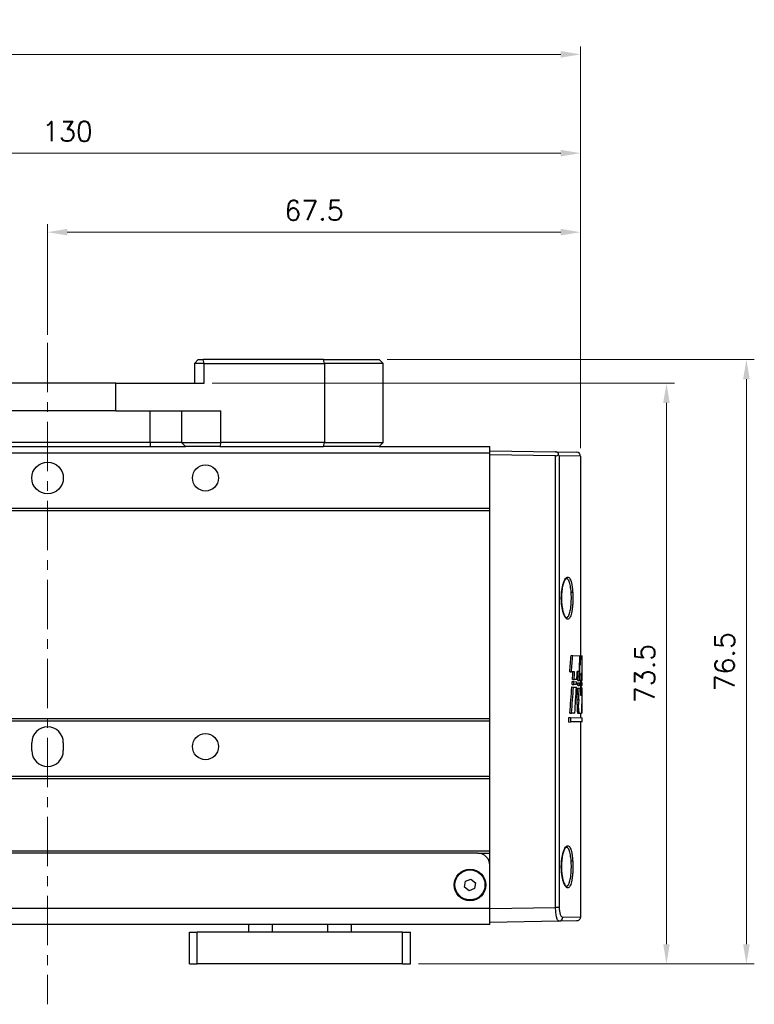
# Model space of a CAD drawing. Header units: inches. Extents: x 0 to 5766, y -2164 to 1330.
# Tile 166 of 210: x 4326 to 4419, y 90 to 215. Entities that reach past the tile are written whole.
import ezdxf

# ---------------------------------------------------------------- set-up
doc = ezdxf.new("R2010")
doc.units = ezdxf.units.IN
doc.header["$MEASUREMENT"] = 0
doc.linetypes.add('CENTER', pattern=[2, 1.25, -0.25, 0.25, -0.25])
for name, color, linetype, lineweight in [('AM_5', 3, 'Continuous', 15), ('AM_7', 4, 'CENTER', 15), ('可見 (ISO)', 7, 'Continuous', 25), ('窄部可見 (ISO)', 7, 'Continuous', 25)]:
    doc.layers.add(name, color=color, linetype=linetype, lineweight=lineweight)
doc.styles.add('尺寸標註', font='romans.shx', dxfattribs={"bigfont": 'CHINESET.SHX'})
doc.dimstyles.new('CNS1$0', dxfattribs={"dimtxt": 2.5, "dimasz": 2.5, "dimexe": 1, "dimexo": 1, "dimgap": 1.5, "dimtad": 1, "dimtoh": 1, "dimdec": 1, "dimdsep": 46, "dimtxsty": '尺寸標註', "dimcen": 0, "dimclrd": 2, "dimclre": 2, "dimclrt": 1, "dimadec": 0, "dimazin": 2, "dimtp": 0.1, "dimtm": 0.1, "dimtfac": 0.71, "dimtdec": 1, "dimtmove": 0, "dimatfit": 0, "dimfxl": 0, "dimlwd": 13, "dimlwe": 13, "dimarcsym": 0})

# ---------------------------------------------------------------- blocks, each defined once
blk = doc.blocks.new('*D439')
at = {"layer": 'AM_5', "color": 2, "lineweight": 13}
for p, q in [((4329.47, 175.01), (4329.47, 189.01)), ((4396.97, 160.66), (4396.97, 189.01)), ((4331.97, 188.01), (4394.47, 188.01))]:
    blk.add_line(p, q, dxfattribs=at)
at = {"layer": 'AM_5', "color": 2}
for points in [[(4331.97, 188.43), (4331.97, 187.6), (4329.47, 188.01)], [(4394.47, 188.43), (4394.47, 187.6), (4396.97, 188.01)]]:
    blk.add_solid(points, dxfattribs=at)
at = {"layer": 'Defpoints', "color": 0}
for p in [(4396.97, 188.01), (4329.47, 174.01), (4396.97, 159.66)]:
    blk.add_point(p, dxfattribs=at)
at = {"layer": 'AM_5', "color": 1, "insert": (4363.22, 190.76), "char_height": 2.5, "attachment_point": 5, "style": '尺寸標註'}
blk.add_mtext('67.5', dxfattribs=at)
blk = doc.blocks.new('*D440')
at = {"layer": 'AM_5', "color": 2, "lineweight": 13}
for p, q in [((4267.02, 160.94), (4267.02, 199.01)), ((4396.97, 160.66), (4396.97, 199.01)), ((4269.52, 198.01), (4394.47, 198.01))]:
    blk.add_line(p, q, dxfattribs=at)
at = {"layer": 'AM_5', "color": 2}
for points in [[(4269.52, 198.43), (4269.52, 197.6), (4267.02, 198.01)], [(4394.47, 198.43), (4394.47, 197.6), (4396.97, 198.01)]]:
    blk.add_solid(points, dxfattribs=at)
at = {"layer": 'Defpoints', "color": 0}
for p in [(4396.97, 198.01), (4267.02, 159.94), (4396.97, 159.66)]:
    blk.add_point(p, dxfattribs=at)
at = {"layer": 'AM_5', "color": 1, "insert": (4331.99, 200.76), "char_height": 2.5, "attachment_point": 5, "style": '尺寸標註'}
blk.add_mtext('130', dxfattribs=at)
blk = doc.blocks.new('*D441')
at = {"layer": 'AM_5', "color": 2, "lineweight": 13}
for p, q in [((4236.45, 157.05), (4236.45, 211.51)), ((4396.97, 160.66), (4396.97, 211.51)), ((4394.47, 210.51), (4238.95, 210.51))]:
    blk.add_line(p, q, dxfattribs=at)
at = {"layer": 'AM_5', "color": 2}
for points in [[(4238.95, 210.93), (4238.95, 210.1), (4236.45, 210.51)], [(4394.47, 210.93), (4394.47, 210.1), (4396.97, 210.51)]]:
    blk.add_solid(points, dxfattribs=at)
at = {"layer": 'Defpoints', "color": 0}
for p in [(4236.45, 210.51), (4396.97, 159.66), (4236.45, 156.05)]:
    blk.add_point(p, dxfattribs=at)
at = {"layer": 'AM_5', "color": 1, "insert": (4316.71, 213.26), "char_height": 2.5, "attachment_point": 5, "style": '尺寸標註'}
blk.add_mtext('160.5', dxfattribs=at)
blk = doc.blocks.new('*D443')
at = {"layer": 'AM_5', "color": 2, "lineweight": 13}
for p, q in [((4350.32, 168.9), (4408.86, 168.9)), ((4407.86, 97.9), (4407.86, 166.4)), ((4376.44, 95.4), (4408.86, 95.4))]:
    blk.add_line(p, q, dxfattribs=at)
at = {"layer": 'AM_5', "color": 2}
for points in [[(4407.44, 166.4), (4408.27, 166.4), (4407.86, 168.9)], [(4407.44, 97.9), (4408.27, 97.9), (4407.86, 95.4)]]:
    blk.add_solid(points, dxfattribs=at)
at = {"layer": 'Defpoints', "color": 0}
for p in [(4349.32, 168.9), (4407.86, 168.9), (4375.44, 95.4)]:
    blk.add_point(p, dxfattribs=at)
at = {"layer": 'AM_5', "color": 1, "insert": (4405.11, 132.15), "char_height": 2.5, "attachment_point": 5, "rotation": 90, "style": '尺寸標註'}
blk.add_mtext('73.5', dxfattribs=at)
blk = doc.blocks.new('*D444')
at = {"layer": 'AM_5', "color": 2, "lineweight": 13}
for p, q in [((4372.47, 171.9), (4418.98, 171.9)), ((4417.98, 169.4), (4417.98, 97.9)), ((4376.44, 95.4), (4418.98, 95.4))]:
    blk.add_line(p, q, dxfattribs=at)
at = {"layer": 'AM_5', "color": 2}
for points in [[(4417.56, 169.4), (4418.4, 169.4), (4417.98, 171.9)], [(4417.56, 97.9), (4418.4, 97.9), (4417.98, 95.4)]]:
    blk.add_solid(points, dxfattribs=at)
at = {"layer": 'Defpoints', "color": 0}
for p in [(4371.47, 171.9), (4375.44, 95.4), (4417.98, 95.4)]:
    blk.add_point(p, dxfattribs=at)
at = {"layer": 'AM_5', "color": 1, "insert": (4415.23, 133.65), "char_height": 2.5, "attachment_point": 5, "rotation": 90, "style": '尺寸標註'}
blk.add_mtext('76.5', dxfattribs=at)

msp = doc.modelspace()

# ---------------------------------------------------------------- linework, layer by layer
at = {"layer": 'AM_7', "ltscale": 5}
msp.add_line((4329.47, 174.012), (4329.47, 90.292), dxfattribs=at)
at = {"layer": '可見 (ISO)'}
for p, q in [((4348.563, 171.902), (4348.063, 171.402)), ((4349.322, 171.402), (4348.063, 171.402)), ((4348.063, 171.402), (4348.063, 168.902)), ((4348.563, 171.902), (4349.192, 171.902)), ((4364.428, 171.902), (4349.192, 171.902)), ((4349.322, 171.402), (4364.558, 171.402)), ((4364.428, 171.902), (4371.47, 171.902)), ((4371.97, 171.402), (4364.558, 171.402)), ((4371.97, 171.402), (4371.47, 171.902)), ((4371.97, 161.402), (4371.97, 171.402)), ((4338.14, 168.902), (4320.799, 168.902)), ((4338.14, 168.902), (4349.322, 168.902)), ((4338.14, 165.402), (4320.799, 165.402)), ((4338.14, 165.402), (4351.434, 165.402)), ((4342.47, 161.402), (4316.47, 161.402)), ((4316.47, 160.902), (4342.47, 160.902)), ((4346.434, 161.402), (4342.47, 161.402)), ((4342.47, 160.902), (4346.93, 160.902)), ((4346.434, 161.402), (4351.434, 161.402)), ((4351.304, 160.902), (4346.93, 160.902)), ((4351.304, 160.902), (4364.428, 160.902)), ((4364.558, 161.402), (4351.434, 161.402)), ((4371.47, 160.902), (4364.428, 160.902)), ((4364.558, 161.402), (4371.97, 161.402)), ((4371.97, 161.402), (4371.47, 160.902)), ((4371.47, 160.902), (4385.47, 160.902)), ((4385.47, 160.08), (4385.47, 160.902)), ((4272.47, 160.08), (4385.47, 160.08)), ((4385.47, 160.352), (4393.812, 160.206)), ((4385.47, 153.08), (4385.47, 160.08)), ((4393.812, 159.706), (4385.47, 159.852)), ((4393.812, 160.206), (4396.478, 160.16)), ((4396.97, 159.66), (4396.97, 134.413)), ((4272.47, 153.08), (4385.47, 153.08)), ((4272.47, 152.78), (4385.47, 152.78)), ((4385.47, 152.78), (4385.47, 153.08)), ((4385.47, 126.452), (4385.47, 152.78)), ((4395.771, 134.434), (4395.977, 134.43)), ((4395.977, 134.43), (4396.894, 134.414)), ((4396.894, 134.414), (4397.041, 134.412)), ((4397.041, 134.412), (4397.168, 134.41)), ((4397.17, 131.438), (4397.17, 134.276)), ((4395.609, 132.377), (4395.817, 132.381)), ((4396.221, 132.388), (4395.817, 132.381)), ((4396.818, 132.398), (4396.563, 132.394)), ((4396.852, 133.254), (4396.91, 133.254)), ((4397.136, 132.174), (4397.056, 132.173)), ((4395.926, 131.129), (4396.131, 131.126)), ((4395.949, 131.403), (4396.154, 131.407)), ((4396.131, 131.126), (4396.491, 131.12)), ((4396.511, 131.413), (4396.154, 131.407)), ((4396.627, 130.98), (4396.829, 130.976)), ((4396.636, 131.278), (4396.838, 131.282)), ((4396.829, 130.976), (4397.027, 130.973)), ((4397.035, 131.285), (4396.838, 131.282)), ((4396.97, 131.284), (4396.97, 130.974)), ((4396.97, 131.111), (4397.155, 131.108)), ((4397.027, 130.973), (4397.121, 130.971)), ((4397.035, 131.285), (4397.125, 131.287)), ((4397.121, 130.971), (4397.169, 130.97)), ((4397.17, 131.287), (4397.125, 131.287)), ((4395.873, 130.451), (4396.079, 130.448)), ((4395.898, 130.746), (4396.104, 130.749)), ((4396.079, 130.448), (4396.45, 130.441)), ((4396.47, 130.756), (4396.104, 130.749)), ((4396.6, 130.301), (4396.802, 130.298)), ((4396.613, 130.621), (4396.815, 130.624)), ((4396.802, 130.298), (4397.009, 130.294)), ((4397.018, 130.628), (4396.815, 130.624)), ((4396.97, 130.627), (4396.97, 130.295)), ((4396.97, 130.432), (4397.151, 130.429)), ((4397.009, 130.294), (4397.109, 130.292)), ((4397.018, 130.628), (4397.116, 130.63)), ((4397.109, 130.292), (4397.168, 130.291)), ((4397.169, 130.631), (4397.116, 130.63)), ((4396.539, 128.878), (4396.741, 128.877)), ((4396.985, 129.415), (4397.093, 129.413)), ((4395.621, 127.143), (4395.829, 127.146)), ((4396.248, 127.153), (4395.829, 127.146)), ((4396.528, 128.217), (4396.731, 128.217)), ((4396.856, 127.111), (4396.655, 127.107)), ((4397.109, 127.115), (4396.857, 127.111)), ((4396.97, 127.113), (4396.97, 126.556)), ((4397.119, 127.169), (4397.169, 127.17)), ((4272.47, 126.452), (4385.47, 126.452)), ((4272.47, 126.152), (4385.47, 126.152)), ((4385.47, 126.152), (4385.47, 126.452)), ((4385.47, 119.152), (4385.47, 126.152)), ((4395.504, 126.581), (4395.712, 126.578)), ((4395.504, 126.02), (4395.504, 126.581)), ((4395.504, 126.02), (4395.712, 126.023)), ((4395.712, 126.578), (4397.17, 126.552)), ((4395.712, 126.578), (4395.712, 126.023)), ((4397.17, 126.049), (4395.712, 126.023)), ((4396.97, 126.045), (4396.97, 101.344)), ((4397.17, 126.049), (4397.17, 126.552)), ((4327.47, 122.402), (4327.47, 123.402)), ((4331.47, 123.402), (4331.47, 122.402)), ((4272.47, 119.152), (4385.47, 119.152)), ((4272.47, 118.852), (4385.47, 118.852)), ((4385.47, 118.852), (4385.47, 119.152)), ((4385.47, 109.702), (4385.47, 118.852)), ((4272.47, 109.702), (4385.47, 109.702)), ((4385.47, 109.452), (4385.47, 109.702)), ((4383.97, 109.402), (4273.97, 109.402)), ((4383.97, 109.402), (4385.47, 109.402)), ((4385.296, 108.602), (4385.47, 108.602)), ((4385.47, 107.902), (4385.47, 109.452)), ((4385.47, 102.402), (4385.47, 107.902)), ((4382.385, 105.873), (4383.085, 106.144)), ((4383.085, 106.144), (4383.67, 105.673)), ((4382.27, 105.131), (4382.385, 105.873)), ((4382.854, 104.66), (4382.27, 105.131)), ((4383.554, 104.931), (4382.854, 104.66)), ((4383.67, 105.673), (4383.554, 104.931)), ((4385.47, 100.402), (4385.47, 102.402)), ((4385.47, 100.402), (4272.47, 100.402)), ((4354.937, 100.402), (4354.937, 99.402)), ((4367.937, 100.402), (4367.937, 99.402)), ((4394.243, 100.805), (4385.47, 100.652)), ((4396.478, 100.844), (4394.243, 100.805)), ((4347.437, 99.402), (4348.437, 99.402)), ((4347.437, 95.402), (4347.437, 99.402)), ((4374.437, 99.402), (4348.437, 99.402)), ((4374.437, 99.402), (4375.437, 99.402)), ((4375.437, 95.402), (4375.437, 99.402)), ((4347.437, 95.402), (4348.437, 95.402)), ((4374.437, 95.402), (4348.437, 95.402)), ((4374.437, 95.402), (4375.437, 95.402))]:
    msp.add_line(p, q, dxfattribs=at)
for centre, radius in [((4329.47, 156.902), 2), ((4349.47, 156.902), 1.65), ((4349.47, 122.902), 1.65), ((4382.97, 105.402), 2), ((4382.97, 105.402), 1.9)]:
    msp.add_circle(centre, radius, dxfattribs=at)
for centre, radius, start, end in [((4396.47, 159.66), 0.5, 0, 89), ((4329.47, 123.402), 2, 0, 180), ((4329.47, 122.402), 2, 180, 0), ((4383.97, 107.902), 1.5, 0, 90)]:
    msp.add_arc(centre, radius, start, end, dxfattribs=at)
for centre, major_axis, ratio, start_param, end_param in [((4393.803, 160.206), (-0.358, 0.361), 0.9656926, 2.3605575, 3.2249852), ((4393.802, 159.708), (0.411, -0.41), 0.7015398, 0.9550093, 1.2984655), ((3957.245, 166.975), (439.037, -24.838), 0.9510687, 6.2597951, 6.2647277), ((3955.171, 166.992), (441.308, -24.967), 0.9510687, 6.2601882, 6.2650781), ((3920.694, 147.192), (475.786, 26.917), 0.9510687, 6.1911294, 6.1955786), ((3942.125, 162.371), (454.145, -25.884), 0.9518055, 6.2714205, 6.2736917), ((3940.045, 162.384), (456.422, -26.014), 0.9518055, 6.2717561, 6.2740159), ((3921.53, 152.523), (474.931, 27.069), 0.9518055, 6.1767435, 6.1789116), ((3920.578, 150.715), (475.689, -27.112), 0.9518055, 0.0169445, 0.0194115), ((3918.595, 150.717), (477.869, -27.237), 0.9518055, 0.0171422, 0.0214743), ((3909.189, 139.57), (487.264, 27.772), 0.9518055, 6.2055425, 6.2074532), ((3909.533, 140.21), (486.921, -27.752), 0.9518055, 0.0405892, 0.0425009), ((4351.223, 163.59), (-0.937, 140.956), 0.3244763, 4.4750611, 4.4778587), ((4351.222, 163.591), (-0.942, 141.575), 0.3244814, 4.4761251, 4.4788576), ((4351.214, 152.807), (0.941, 141.587), 0.3245057, 4.5581689, 4.5607693), ((4351.221, 150.755), (-0.938, 140.96), 0.3244832, 4.5669026, 4.5694745), ((4351.221, 150.755), (-0.942, 141.577), 0.3244847, 4.567555, 4.5700652), ((4351.221, 139.516), (0.942, 141.577), 0.3244841, 4.6517317, 4.654172), ((4351.217, 140.08), (-0.943, 141.582), 0.3244971, 4.6434293, 4.6458465), ((4351.183, 132.808), (-0.855, -223.309), 0.2058993, 1.5633552, 1.5639703), ((4351.22, 128.84), (0.942, 141.578), 0.3244874, 4.7271983, 4.7295981), ((4351.22, 128.819), (0.94, 142.854), 0.3215892, 4.7317837, 4.7328382), ((4351.22, 163.946), (0.935, -142.232), 0.3215892, 1.3069512, 1.3309583), ((4351.22, 163.946), (0.94, -142.854), 0.3215892, 1.3081431, 1.331987), ((3926.246, 152.418), (470.215, 26.8), 0.9518055, 6.1669956, 6.1743384), ((3923.967, 150.503), (472.303, -26.919), 0.9518055, 0.0117745, 0.0149373), ((3921.973, 150.506), (474.494, -27.044), 0.9518055, 0.0119865, 0.0151288), ((3918.114, 139.475), (478.365, 27.044), 0.9509983, 6.2017316, 6.2036599), ((3918.535, 140.112), (477.944, -27.02), 0.9509983, 0.0358802, 0.0378106), ((3907.187, 128.931), (489.264, -27.886), 0.9518055, 0.0627268, 0.0630213), ((3907.181, 128.911), (489.269, 27.886), 0.9518055, 6.2218775, 6.2263323), ((3907.187, 128.931), (489.264, -27.886), 0.9518055, 0.0560349, 0.0597896)]:
    msp.add_ellipse(centre, major_axis=major_axis, ratio=ratio, start_param=start_param, end_param=end_param, dxfattribs=at)
for points, knots in [([(4394.189, 159.875), (4394.188, 159.915), (4394.181, 159.956), (4394.151, 160.032), (4394.129, 160.067), (4394.07, 160.126), (4394.036, 160.15), (4393.968, 160.18), (4393.938, 160.19), (4393.876, 160.203), (4393.844, 160.206), (4393.812, 160.206)], [0.00000099, 0.00000099, 0.00000099, 0.00000099, 0.017029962, 0.017029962, 0.033281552, 0.033281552, 0.04744352, 0.04744352, 0.057327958, 0.057327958, 0.06696406, 0.06696406, 0.06696406, 0.06696406]), ([(4395.164, 144.166), (4395.164, 144.166), (4395.134, 144.161), (4395.032, 144.05), (4394.967, 143.949), (4394.847, 143.683), (4394.79, 143.518), (4394.687, 143.125), (4394.641, 142.887), (4394.576, 142.385), (4394.556, 142.114), (4394.55, 141.812), (4394.55, 141.78), (4394.549, 141.699), (4394.549, 141.65), (4394.552, 141.456), (4394.558, 141.31), (4394.574, 141.088), (4394.581, 141.008), (4394.589, 140.931)], [0.00254703, 0.00254703, 0.00254703, 0.00254703, 0.08006767, 0.08006767, 0.15834865, 0.15834865, 0.23395473, 0.23395473, 0.31607054, 0.31607054, 0.39717808, 0.39717808, 0.40688014, 0.40688014, 0.4214367, 0.4214367, 0.4652627, 0.4652627, 0.48989307, 0.48989307, 0.48989307, 0.48989307]), ([(4394.589, 140.931), (4394.615, 140.678), (4394.655, 140.437), (4394.752, 140.011), (4394.811, 139.821), (4394.935, 139.515), (4395.003, 139.395), (4395.115, 139.257), (4395.157, 139.239), (4395.164, 139.237), (4395.164, 139.237), (4395.164, 139.237)], [0, 0, 0, 0, 0.07984838, 0.07984838, 0.16037038, 0.16037038, 0.24225079, 0.24225079, 0.31971797, 0.31971797, 0.3306915, 0.3306915, 0.3306915, 0.3306915]), ([(4397.041, 134.412), (4397.029, 134.392), (4397.017, 134.353), (4396.986, 134.204), (4396.968, 134.07), (4396.938, 133.761), (4396.924, 133.565), (4396.913, 133.319), (4396.912, 133.286), (4396.91, 133.254)], [0.80890842, 0.80890842, 0.80890842, 0.80890842, 0.85368931, 0.85368931, 0.91955878, 0.91955878, 0.98523674, 0.98523674, 0.99498884, 0.99498884, 0.99498884, 0.99498884]), ([(4397.17, 134.276), (4397.17, 134.299), (4397.17, 134.319), (4397.169, 134.38), (4397.169, 134.404), (4397.168, 134.41)], [-0.197004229, -0.197004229, -0.197004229, -0.197004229, -0.184272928, -0.184272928, -0.151806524, -0.151806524, -0.151806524, -0.151806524]), ([(4396.528, 128.217), (4396.527, 128.176), (4396.527, 128.134), (4396.527, 127.97), (4396.531, 127.838), (4396.544, 127.594), (4396.555, 127.484), (4396.578, 127.308), (4396.593, 127.232), (4396.624, 127.131), (4396.64, 127.107), (4396.655, 127.107)], [-0.31062863, -0.31062863, -0.31062863, -0.31062863, -0.29852754, -0.29852754, -0.26127711, -0.26127711, -0.22402668, -0.22402668, -0.18650135, -0.18650135, -0.14897602, -0.14897602, -0.14897602, -0.14897602]), ([(4396.857, 127.111), (4396.856, 127.111), (4396.856, 127.111), (4396.842, 127.11), (4396.825, 127.135), (4396.795, 127.235), (4396.78, 127.311), (4396.757, 127.486), (4396.747, 127.596), (4396.733, 127.839), (4396.729, 127.97), (4396.729, 128.094), (4396.729, 128.134), (4396.73, 128.175), (4396.731, 128.217)], [0.44533623, 0.44533623, 0.44533623, 0.44533623, 0.44589768, 0.44589768, 0.48328635, 0.48328635, 0.52067502, 0.52067502, 0.55779249, 0.55779249, 0.59490996, 0.59490996, 0.59490996, 0.60697894, 0.60697894, 0.60697894, 0.60697894]), ([(4397.109, 127.115), (4397.115, 127.138), (4397.12, 127.171), (4397.134, 127.305), (4397.141, 127.439), (4397.151, 127.748), (4397.155, 127.943), (4397.157, 128.176), (4397.157, 128.194), (4397.157, 128.213)], [-0.75477839, -0.75477839, -0.75477839, -0.75477839, -0.72170153, -0.72170153, -0.65608998, -0.65608998, -0.59058442, -0.59058442, -0.58499668, -0.58499668, -0.58499668, -0.58499668]), ([(4395.164, 110.166), (4395.164, 110.166), (4395.134, 110.161), (4395.032, 110.05), (4394.967, 109.949), (4394.847, 109.683), (4394.79, 109.518), (4394.687, 109.125), (4394.641, 108.887), (4394.576, 108.385), (4394.556, 108.114), (4394.55, 107.812), (4394.55, 107.78), (4394.549, 107.699), (4394.549, 107.65), (4394.552, 107.456), (4394.558, 107.31), (4394.574, 107.088), (4394.581, 107.008), (4394.589, 106.931)], [0.00254703, 0.00254703, 0.00254703, 0.00254703, 0.08006767, 0.08006767, 0.15834865, 0.15834865, 0.23395473, 0.23395473, 0.31607054, 0.31607054, 0.39717808, 0.39717808, 0.40688014, 0.40688014, 0.4214367, 0.4214367, 0.4652627, 0.4652627, 0.48989307, 0.48989307, 0.48989307, 0.48989307]), ([(4394.589, 106.931), (4394.615, 106.678), (4394.655, 106.437), (4394.752, 106.011), (4394.811, 105.821), (4394.935, 105.515), (4395.003, 105.395), (4395.115, 105.257), (4395.157, 105.239), (4395.164, 105.237), (4395.164, 105.237), (4395.164, 105.237)], [0, 0, 0, 0, 0.07984838, 0.07984838, 0.16037038, 0.16037038, 0.24225079, 0.24225079, 0.31971797, 0.31971797, 0.3306915, 0.3306915, 0.3306915, 0.3306915]), ([(4396.97, 101.344), (4396.97, 101.29), (4396.961, 101.236), (4396.932, 101.15), (4396.916, 101.116), (4396.868, 101.037), (4396.832, 100.995), (4396.764, 100.938), (4396.736, 100.92), (4396.658, 100.878), (4396.605, 100.86), (4396.527, 100.847), (4396.503, 100.845), (4396.478, 100.844)], [0, 0, 0, 0, 0.016139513, 0.016139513, 0.027264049, 0.027264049, 0.043672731, 0.043672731, 0.053661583, 0.053661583, 0.070096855, 0.070096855, 0.077400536, 0.077400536, 0.077400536, 0.077400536])]:
    msp.add_open_spline(points, degree=3, knots=knots, dxfattribs=at)
for points in [[(4396.528, 128.217), (4396.53, 128.436), (4396.534, 128.657), (4396.539, 128.878)], [(4396.741, 128.877), (4396.736, 128.656), (4396.732, 128.435), (4396.731, 128.217)]]:
    msp.add_open_spline(points, degree=3, dxfattribs=at)
at = {"layer": '窄部可見 (ISO)'}
for p, q in [((4349.322, 171.402), (4349.192, 171.902)), ((4349.322, 168.902), (4349.322, 171.402)), ((4364.558, 171.402), (4364.428, 171.902)), ((4364.558, 171.402), (4364.558, 161.402)), ((4338.14, 165.402), (4338.14, 168.902)), ((4342.47, 161.402), (4342.47, 165.402)), ((4346.434, 165.402), (4346.434, 161.402)), ((4351.434, 161.402), (4351.434, 165.402)), ((4342.47, 161.402), (4342.47, 160.902)), ((4346.434, 161.402), (4346.93, 160.902)), ((4351.434, 161.402), (4351.304, 160.902)), ((4364.428, 160.902), (4364.558, 161.402)), ((4393.812, 102.547), (4393.812, 159.706)), ((4396.97, 159.66), (4394.274, 159.706)), ((4394.274, 159.706), (4394.274, 102.547)), ((4385.47, 102.402), (4272.47, 102.402)), ((4385.47, 102.402), (4393.812, 102.547)), ((4394.274, 102.547), (4393.812, 102.547)), ((4394.709, 101.305), (4396.97, 101.344)), ((4357.937, 100.402), (4357.937, 99.402)), ((4364.937, 100.402), (4364.937, 99.402)), ((4348.437, 95.402), (4348.437, 99.402)), ((4374.437, 95.402), (4374.437, 99.402))]:
    msp.add_line(p, q, dxfattribs=at)
for centre, major_axis, ratio, start_param, end_param in [((4395.78, 142.495), (0.2, 0.013), 0.2968777, 4.7102734, 6.064298), ((4394.39, 140.91), (0.199, 0.021), 0.2957115, 5.9427253, 6.2831855), ((4395.78, 108.495), (0.2, 0.013), 0.2968777, 4.7102734, 6.064298), ((4394.39, 106.91), (0.199, 0.021), 0.2957115, 5.9427253, 6.2831855), ((4394.234, 101.305), (0.009, -0.5), 0.950581, 0, 1.5542054)]:
    msp.add_ellipse(centre, major_axis=major_axis, ratio=ratio, start_param=start_param, end_param=end_param, dxfattribs=at)
for points, knots in [([(4394.58, 140.91), (4394.562, 141.079), (4394.55, 141.252), (4394.544, 141.429), (4394.537, 141.606), (4394.537, 141.786), (4394.543, 141.962), (4394.549, 142.139), (4394.561, 142.312), (4394.578, 142.481), (4394.596, 142.65), (4394.619, 142.815), (4394.647, 142.969), (4394.674, 143.123), (4394.707, 143.268), (4394.743, 143.403), (4394.779, 143.538), (4394.819, 143.659), (4394.861, 143.768), (4394.903, 143.876), (4394.949, 143.973), (4394.995, 144.054), (4395.041, 144.134), (4395.088, 144.2), (4395.136, 144.25), (4395.184, 144.3), (4395.233, 144.334), (4395.28, 144.352), (4395.328, 144.37), (4395.375, 144.371), (4395.421, 144.356), (4395.513, 144.325), (4395.598, 144.229), (4395.674, 144.069), (4395.712, 143.988), (4395.747, 143.894), (4395.778, 143.786), (4395.81, 143.677), (4395.839, 143.553), (4395.865, 143.419), (4395.89, 143.284), (4395.912, 143.14), (4395.93, 142.985), (4395.949, 142.831), (4395.964, 142.665), (4395.975, 142.495)], [0.016662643, 0.016662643, 0.016662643, 0.016662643, 0.0171958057, 0.0171958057, 0.0171958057, 0.0177299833, 0.0177299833, 0.0177299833, 0.0182670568, 0.0182670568, 0.0182670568, 0.0188043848, 0.0188043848, 0.0188043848, 0.0193421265, 0.0193421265, 0.0193421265, 0.0198803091, 0.0198803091, 0.0198803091, 0.0204189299, 0.0204189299, 0.0204189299, 0.0209578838, 0.0209578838, 0.0209578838, 0.0214970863, 0.0214970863, 0.0214970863, 0.0220363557, 0.0220363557, 0.0220363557, 0.0231145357, 0.0231145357, 0.0231145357, 0.0236531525, 0.0236531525, 0.0236531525, 0.0241909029, 0.0241909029, 0.0241909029, 0.0247286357, 0.0247286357, 0.0247286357, 0.0252663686, 0.0252663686, 0.0252663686, 0.0252663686]), ([(4395.783, 142.436), (4395.773, 142.578), (4395.76, 142.718), (4395.727, 142.98), (4395.709, 143.104), (4395.665, 143.336), (4395.64, 143.445), (4395.586, 143.64), (4395.556, 143.727), (4395.492, 143.879), (4395.457, 143.944), (4395.385, 144.05), (4395.347, 144.09), (4395.268, 144.147), (4395.226, 144.163), (4395.178, 144.166), (4395.171, 144.167), (4395.164, 144.166)], [0.0084497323, 0.0084497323, 0.0084497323, 0.0084497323, 0.0088992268, 0.0088992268, 0.0093487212, 0.0093487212, 0.0097982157, 0.0097982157, 0.0102477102, 0.0102477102, 0.0106972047, 0.0106972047, 0.0111466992, 0.0111466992, 0.0115961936, 0.0115961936, 0.0116681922, 0.0116681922, 0.0116681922, 0.0116681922]), ([(4395.975, 142.495), (4395.987, 142.325), (4395.994, 142.148), (4396.002, 141.794), (4396.002, 141.617), (4395.994, 141.261), (4395.987, 141.086), (4395.965, 140.748), (4395.95, 140.582), (4395.913, 140.271), (4395.891, 140.126), (4395.84, 139.856), (4395.811, 139.732), (4395.748, 139.514), (4395.713, 139.419), (4395.638, 139.258), (4395.597, 139.193), (4395.513, 139.097), (4395.469, 139.064), (4395.377, 139.033), (4395.33, 139.034), (4395.235, 139.068), (4395.187, 139.102), (4395.091, 139.201), (4395.044, 139.265), (4394.951, 139.425), (4394.906, 139.521), (4394.822, 139.737), (4394.782, 139.857), (4394.709, 140.125), (4394.677, 140.271), (4394.621, 140.577), (4394.598, 140.739), (4394.58, 140.91)], [0.0080522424, 0.0080522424, 0.0080522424, 0.0080522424, 0.0085903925, 0.0085903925, 0.0091285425, 0.0091285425, 0.0096666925, 0.0096666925, 0.0102048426, 0.0102048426, 0.0107429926, 0.0107429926, 0.0112811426, 0.0112811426, 0.0118192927, 0.0118192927, 0.0123574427, 0.0123574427, 0.0128955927, 0.0128955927, 0.0134337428, 0.0134337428, 0.0139718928, 0.0139718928, 0.0145100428, 0.0145100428, 0.0150481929, 0.0150481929, 0.0155863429, 0.0155863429, 0.0161244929, 0.0161244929, 0.016662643, 0.016662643, 0.016662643, 0.016662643]), ([(4395.809, 141.702), (4395.809, 141.826), (4395.807, 141.949), (4395.802, 142.072), (4395.798, 142.194), (4395.792, 142.317), (4395.783, 142.436)], [0.00770211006, 0.00770211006, 0.00770211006, 0.00770211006, 0.00807592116, 0.00807592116, 0.00807592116, 0.00844973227, 0.00844973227, 0.00844973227, 0.00844973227]), ([(4395.164, 139.237), (4395.188, 139.237), (4395.211, 139.24), (4395.234, 139.248), (4395.245, 139.251), (4395.256, 139.256), (4395.266, 139.261), (4395.301, 139.278), (4395.334, 139.303), (4395.366, 139.337), (4395.372, 139.344), (4395.378, 139.351), (4395.384, 139.358), (4395.419, 139.4), (4395.453, 139.453), (4395.486, 139.517), (4395.487, 139.521), (4395.489, 139.524), (4395.491, 139.528), (4395.525, 139.597), (4395.556, 139.676), (4395.585, 139.767), (4395.586, 139.771), (4395.588, 139.776), (4395.589, 139.781), (4395.616, 139.868), (4395.641, 139.965), (4395.664, 140.07), (4395.668, 140.087), (4395.671, 140.105), (4395.675, 140.122), (4395.694, 140.218), (4395.711, 140.319), (4395.726, 140.426), (4395.731, 140.458), (4395.736, 140.492), (4395.74, 140.525), (4395.752, 140.623), (4395.763, 140.724), (4395.772, 140.827), (4395.776, 140.877), (4395.78, 140.927), (4395.784, 140.978), (4395.79, 141.069), (4395.795, 141.161), (4395.799, 141.256), (4395.802, 141.323), (4395.804, 141.392), (4395.806, 141.461), (4395.808, 141.541), (4395.809, 141.622), (4395.809, 141.702)], [0.0037363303, 0.0037363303, 0.0037363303, 0.0037363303, 0.0039863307, 0.0039863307, 0.0039863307, 0.0041051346, 0.0041051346, 0.0041051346, 0.0044838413, 0.0044838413, 0.0044838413, 0.0045547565, 0.0045547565, 0.0045547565, 0.0049809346, 0.0049809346, 0.0049809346, 0.0050043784, 0.0050043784, 0.0050043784, 0.0054540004, 0.0054540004, 0.0054540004, 0.0054774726, 0.0054774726, 0.0054774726, 0.0059036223, 0.0059036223, 0.0059036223, 0.0059735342, 0.0059735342, 0.0059735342, 0.0063532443, 0.0063532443, 0.0063532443, 0.0064690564, 0.0064690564, 0.0064690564, 0.0068028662, 0.0068028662, 0.0068028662, 0.0069645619, 0.0069645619, 0.0069645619, 0.0072524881, 0.0072524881, 0.0072524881, 0.0074599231, 0.0074599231, 0.0074599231, 0.0077021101, 0.0077021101, 0.0077021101, 0.0077021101]), ([(4394.58, 106.91), (4394.562, 107.079), (4394.55, 107.252), (4394.544, 107.429), (4394.537, 107.606), (4394.537, 107.786), (4394.543, 107.962), (4394.549, 108.139), (4394.561, 108.312), (4394.578, 108.481), (4394.596, 108.65), (4394.619, 108.815), (4394.647, 108.969), (4394.674, 109.123), (4394.707, 109.268), (4394.743, 109.403), (4394.779, 109.538), (4394.819, 109.659), (4394.861, 109.768), (4394.903, 109.876), (4394.949, 109.973), (4394.995, 110.054), (4395.041, 110.134), (4395.088, 110.2), (4395.136, 110.25), (4395.184, 110.3), (4395.233, 110.334), (4395.28, 110.352), (4395.328, 110.37), (4395.375, 110.371), (4395.421, 110.356), (4395.513, 110.325), (4395.598, 110.229), (4395.674, 110.069), (4395.712, 109.988), (4395.747, 109.894), (4395.778, 109.786), (4395.81, 109.677), (4395.839, 109.553), (4395.865, 109.419), (4395.89, 109.284), (4395.912, 109.14), (4395.93, 108.985), (4395.949, 108.831), (4395.964, 108.665), (4395.975, 108.495)], [0.016662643, 0.016662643, 0.016662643, 0.016662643, 0.0171958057, 0.0171958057, 0.0171958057, 0.0177299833, 0.0177299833, 0.0177299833, 0.0182670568, 0.0182670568, 0.0182670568, 0.0188043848, 0.0188043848, 0.0188043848, 0.0193421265, 0.0193421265, 0.0193421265, 0.0198803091, 0.0198803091, 0.0198803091, 0.0204189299, 0.0204189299, 0.0204189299, 0.0209578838, 0.0209578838, 0.0209578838, 0.0214970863, 0.0214970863, 0.0214970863, 0.0220363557, 0.0220363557, 0.0220363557, 0.0231145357, 0.0231145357, 0.0231145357, 0.0236531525, 0.0236531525, 0.0236531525, 0.0241909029, 0.0241909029, 0.0241909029, 0.0247286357, 0.0247286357, 0.0247286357, 0.0252663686, 0.0252663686, 0.0252663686, 0.0252663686]), ([(4395.783, 108.436), (4395.773, 108.578), (4395.76, 108.718), (4395.727, 108.98), (4395.709, 109.104), (4395.665, 109.336), (4395.64, 109.445), (4395.586, 109.64), (4395.556, 109.727), (4395.492, 109.879), (4395.457, 109.944), (4395.385, 110.05), (4395.347, 110.09), (4395.268, 110.147), (4395.226, 110.163), (4395.178, 110.166), (4395.171, 110.167), (4395.164, 110.166)], [0.0084497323, 0.0084497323, 0.0084497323, 0.0084497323, 0.0088992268, 0.0088992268, 0.0093487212, 0.0093487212, 0.0097982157, 0.0097982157, 0.0102477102, 0.0102477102, 0.0106972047, 0.0106972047, 0.0111466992, 0.0111466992, 0.0115961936, 0.0115961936, 0.0116681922, 0.0116681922, 0.0116681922, 0.0116681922]), ([(4395.975, 108.495), (4395.987, 108.325), (4395.994, 108.148), (4396.002, 107.794), (4396.002, 107.617), (4395.994, 107.261), (4395.987, 107.086), (4395.965, 106.748), (4395.95, 106.582), (4395.913, 106.271), (4395.891, 106.126), (4395.84, 105.856), (4395.811, 105.732), (4395.748, 105.514), (4395.713, 105.419), (4395.638, 105.258), (4395.597, 105.193), (4395.513, 105.097), (4395.469, 105.064), (4395.377, 105.033), (4395.33, 105.034), (4395.235, 105.068), (4395.187, 105.102), (4395.091, 105.201), (4395.044, 105.265), (4394.951, 105.425), (4394.906, 105.521), (4394.822, 105.737), (4394.782, 105.857), (4394.709, 106.125), (4394.677, 106.271), (4394.621, 106.577), (4394.598, 106.739), (4394.58, 106.91)], [0.0080522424, 0.0080522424, 0.0080522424, 0.0080522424, 0.0085903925, 0.0085903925, 0.0091285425, 0.0091285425, 0.0096666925, 0.0096666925, 0.0102048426, 0.0102048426, 0.0107429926, 0.0107429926, 0.0112811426, 0.0112811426, 0.0118192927, 0.0118192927, 0.0123574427, 0.0123574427, 0.0128955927, 0.0128955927, 0.0134337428, 0.0134337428, 0.0139718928, 0.0139718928, 0.0145100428, 0.0145100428, 0.0150481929, 0.0150481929, 0.0155863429, 0.0155863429, 0.0161244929, 0.0161244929, 0.016662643, 0.016662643, 0.016662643, 0.016662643]), ([(4395.809, 107.702), (4395.809, 107.826), (4395.807, 107.949), (4395.802, 108.072), (4395.798, 108.194), (4395.792, 108.317), (4395.783, 108.436)], [0.00770211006, 0.00770211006, 0.00770211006, 0.00770211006, 0.00807592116, 0.00807592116, 0.00807592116, 0.00844973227, 0.00844973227, 0.00844973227, 0.00844973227]), ([(4395.164, 105.237), (4395.188, 105.237), (4395.211, 105.24), (4395.234, 105.248), (4395.245, 105.251), (4395.256, 105.256), (4395.266, 105.261), (4395.301, 105.278), (4395.334, 105.303), (4395.366, 105.337), (4395.372, 105.344), (4395.378, 105.351), (4395.384, 105.358), (4395.419, 105.4), (4395.453, 105.453), (4395.486, 105.517), (4395.487, 105.521), (4395.489, 105.524), (4395.491, 105.528), (4395.525, 105.597), (4395.556, 105.676), (4395.585, 105.767), (4395.586, 105.771), (4395.588, 105.776), (4395.589, 105.781), (4395.616, 105.868), (4395.641, 105.965), (4395.664, 106.07), (4395.668, 106.087), (4395.671, 106.105), (4395.675, 106.122), (4395.694, 106.218), (4395.711, 106.319), (4395.726, 106.426), (4395.731, 106.458), (4395.736, 106.492), (4395.74, 106.525), (4395.752, 106.623), (4395.763, 106.724), (4395.772, 106.827), (4395.776, 106.877), (4395.78, 106.927), (4395.784, 106.978), (4395.79, 107.069), (4395.795, 107.161), (4395.799, 107.256), (4395.802, 107.323), (4395.804, 107.392), (4395.806, 107.461), (4395.808, 107.541), (4395.809, 107.622), (4395.809, 107.702)], [0.0037363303, 0.0037363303, 0.0037363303, 0.0037363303, 0.0039863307, 0.0039863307, 0.0039863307, 0.0041051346, 0.0041051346, 0.0041051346, 0.0044838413, 0.0044838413, 0.0044838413, 0.0045547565, 0.0045547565, 0.0045547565, 0.0049809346, 0.0049809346, 0.0049809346, 0.0050043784, 0.0050043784, 0.0050043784, 0.0054540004, 0.0054540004, 0.0054540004, 0.0054774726, 0.0054774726, 0.0054774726, 0.0059036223, 0.0059036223, 0.0059036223, 0.0059735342, 0.0059735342, 0.0059735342, 0.0063532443, 0.0063532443, 0.0063532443, 0.0064690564, 0.0064690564, 0.0064690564, 0.0068028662, 0.0068028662, 0.0068028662, 0.0069645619, 0.0069645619, 0.0069645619, 0.0072524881, 0.0072524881, 0.0072524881, 0.0074599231, 0.0074599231, 0.0074599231, 0.0077021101, 0.0077021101, 0.0077021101, 0.0077021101]), ([(4394.243, 100.805), (4394.191, 100.804), (4394.139, 100.846), (4394.089, 100.929), (4394.064, 100.971), (4394.04, 101.022), (4394.017, 101.083), (4394.016, 101.085), (4394.015, 101.086), (4394.015, 101.088), (4393.992, 101.148), (4393.971, 101.217), (4393.951, 101.294), (4393.95, 101.297), (4393.949, 101.3), (4393.948, 101.302), (4393.929, 101.38), (4393.911, 101.464), (4393.894, 101.555), (4393.894, 101.558), (4393.893, 101.561), (4393.893, 101.564), (4393.877, 101.656), (4393.862, 101.757), (4393.851, 101.86), (4393.827, 102.074), (4393.813, 102.309), (4393.812, 102.547)], [0, 0, 0, 0, 0.000685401, 0.000685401, 0.000685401, 0.001029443, 0.001029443, 0.001029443, 0.0010404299, 0.0010404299, 0.0010404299, 0.0013750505, 0.0013750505, 0.0013750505, 0.0013872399, 0.0013872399, 0.0013872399, 0.0017225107, 0.0017225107, 0.0017225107, 0.0017340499, 0.0017340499, 0.0017340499, 0.0020719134, 0.0020719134, 0.0020719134, 0.0027744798, 0.0027744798, 0.0027744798, 0.0027744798]), ([(4394.274, 102.547), (4394.274, 102.377), (4394.286, 102.209), (4394.31, 102.056), (4394.322, 101.98), (4394.337, 101.906), (4394.354, 101.839), (4394.371, 101.771), (4394.389, 101.709), (4394.41, 101.653), (4394.431, 101.596), (4394.454, 101.545), (4394.478, 101.502), (4394.501, 101.459), (4394.526, 101.422), (4394.552, 101.393), (4394.603, 101.333), (4394.656, 101.304), (4394.709, 101.305)], [0, 0, 0, 0, 0.0005091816, 0.0005091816, 0.0005091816, 0.0007643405, 0.0007643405, 0.0007643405, 0.0010200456, 0.0010200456, 0.0010200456, 0.001276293, 0.001276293, 0.001276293, 0.0015329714, 0.0015329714, 0.0015329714, 0.0020471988, 0.0020471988, 0.0020471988, 0.0020471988])]:
    msp.add_open_spline(points, degree=3, knots=knots, dxfattribs=at)

# ---------------------------------------------------------------- dimensions: what is measured, and where the dimension line sits
at = {"layer": 'AM_5'}
for base, p1, p2, picture, middle in [((4236.45, 210.512), (4396.97, 159.66), (4236.45, 156.052), '*D441', (4316.71, 213.262)), ((4396.969717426, 198.011931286), (4267.019717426, 159.938257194), (4396.969717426, 159.659848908), '*D440', (4331.994717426, 200.761931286)), ((4396.97, 188.012), (4329.47, 174.012), (4396.97, 159.66), '*D439', (4363.22, 190.762))]:
    dim = msp.add_linear_dim(base=base, p1=p1, p2=p2, dimstyle='CNS1$0', override={"dimfxl": 4, "dimarcsym": 1}, dxfattribs=at)
    dim.commit()
    dim.dimension.update_dxf_attribs({"geometry": picture, "text_midpoint": middle})
for base, p1, p2, override, picture, middle in [((4417.981, 95.402), (4371.47, 171.902), (4375.437, 95.402), {"dimfxl": 4, "dimarcsym": 1}, '*D444', (4415.231, 133.652)), ((4407.858, 168.902), (4375.437, 95.402), (4349.322, 168.902), {"dimtix": 1, "dimfxl": 4, "dimarcsym": 1}, '*D443', (4405.108, 132.152))]:
    dim = msp.add_linear_dim(base=base, p1=p1, p2=p2, angle=90, dimstyle='CNS1$0', override=override, dxfattribs=at)
    dim.commit()
    dim.dimension.update_dxf_attribs({"geometry": picture, "text_midpoint": middle})

doc.saveas('drawing.dxf')
